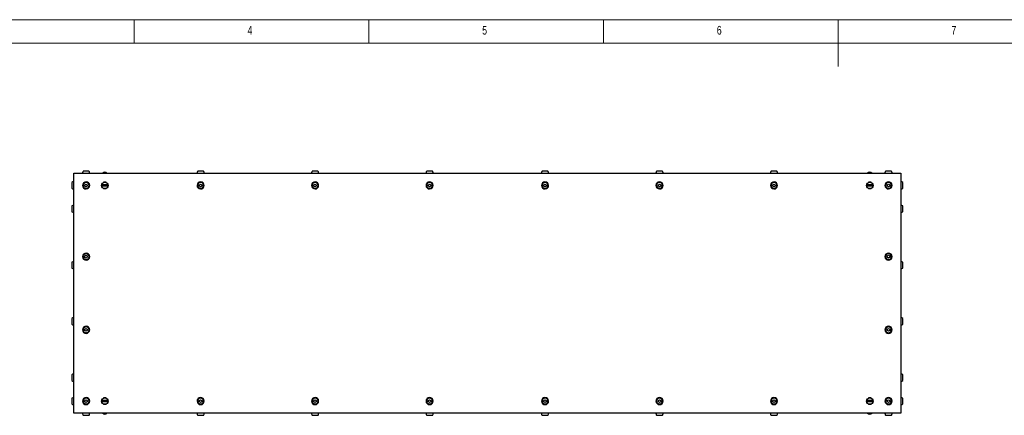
# Model space of a CAD drawing. Header units: millimetres. Extents: x 5 to 595, y 5 to 415.
# Tile 30 of 68: x 123 to 332, y 331 to 415. Entities that reach past the tile are written whole.
import ezdxf

# ---------------------------------------------------------------- set-up
doc = ezdxf.new("R2010")
doc.units = ezdxf.units.MM
doc.layers.add('NOTES', color=6, linetype='Continuous')
doc.layers.add('TRAIT-FORT', color=4, linetype='Continuous', lineweight=25)
doc.styles.add('SLDTEXTSTYLE0', font='TXT', dxfattribs={"width": 0.75})

msp = doc.modelspace()

# ---------------------------------------------------------------- linework, layer by layer
at = {"color": 7, "linetype": 'Continuous', "lineweight": 18}
for p, q in [((589, 415), (5, 415)), ((147, 410), (147, 415)), ((197, 415), (197, 410)), ((247, 410), (247, 415)), ((297, 415), (297, 405)), ((584, 410), (10, 410))]:
    msp.add_line(p, q, dxfattribs=at)
at = {"layer": 'TRAIT-FORT', "color": 4, "linetype": 'Continuous', "lineweight": 25}
for p, q in [((134.1576, 331.0559), (134.1576, 382.2559)), ((134.1576, 382.2559), (310.3576, 382.2559)), ((310.3576, 382.2559), (310.3576, 331.0559)), ((136.5056, 379.7968), (136.7536, 379.9445)), ((136.5096, 379.5081), (136.5056, 379.7968)), ((136.7536, 379.9445), (137.0056, 379.8037)), ((137.0056, 379.8037), (137.0095, 379.515)), ((140.0787, 379.8266), (141.4364, 379.8266)), ((140.0841, 379.8466), (141.4311, 379.8466)), ((141.1181, 380.2559), (140.397, 380.2559)), ((141.0411, 380.2959), (140.474, 380.2959)), ((140.9603, 380.3259), (140.5548, 380.3259)), ((160.9056, 379.515), (160.9096, 379.8037)), ((160.9096, 379.8037), (161.1615, 379.9445)), ((161.1615, 379.9445), (161.4095, 379.7968)), ((161.4095, 379.7968), (161.4056, 379.5081)), ((185.3056, 379.515), (185.3096, 379.8037)), ((185.3096, 379.8037), (185.5615, 379.9445)), ((185.5615, 379.9445), (185.8095, 379.7968)), ((185.8095, 379.7968), (185.8056, 379.5081)), ((209.7056, 379.7968), (209.9536, 379.9445)), ((209.7096, 379.5081), (209.7056, 379.7968)), ((209.9536, 379.9445), (210.2056, 379.8037)), ((210.2056, 379.8037), (210.2095, 379.515)), ((234.3056, 379.7968), (234.5536, 379.9445)), ((234.3096, 379.5081), (234.3056, 379.7968)), ((234.5536, 379.9445), (234.8056, 379.8037)), ((234.8056, 379.8037), (234.8095, 379.515)), ((258.7056, 379.515), (258.7096, 379.8037)), ((258.7096, 379.8037), (258.9615, 379.9445)), ((258.9615, 379.9445), (259.2095, 379.7968)), ((259.2095, 379.7968), (259.2056, 379.5081)), ((283.1056, 379.515), (283.1096, 379.8037)), ((283.1096, 379.8037), (283.3615, 379.9445)), ((283.3615, 379.9445), (283.6095, 379.7968)), ((283.6095, 379.7968), (283.6056, 379.5081)), ((303.0787, 379.8266), (304.4364, 379.8266)), ((303.0841, 379.8466), (304.4311, 379.8466)), ((304.1181, 380.2559), (303.397, 380.2559)), ((304.0411, 380.2959), (303.474, 380.2959)), ((303.9603, 380.3259), (303.5548, 380.3259)), ((307.5056, 379.7968), (307.7536, 379.9445)), ((307.5096, 379.5081), (307.5056, 379.7968)), ((307.7536, 379.9445), (308.0056, 379.8037)), ((308.0056, 379.8037), (308.0095, 379.515)), ((310.7976, 379.0366), (310.7976, 380.2756)), ((136.7615, 379.3672), (136.5096, 379.5081)), ((137.0095, 379.515), (136.7615, 379.3672)), ((140.0579, 379.6759), (141.4573, 379.6759)), ((141.4573, 379.6359), (140.0579, 379.6359)), ((141.4364, 379.4852), (140.0787, 379.4852)), ((141.4311, 379.4652), (140.0841, 379.4652)), ((140.397, 379.0559), (141.1181, 379.0559)), ((140.474, 379.0159), (141.0411, 379.0159)), ((140.5548, 378.9859), (140.9603, 378.9859)), ((161.1536, 379.3672), (160.9056, 379.515)), ((161.4056, 379.5081), (161.1536, 379.3672)), ((185.5536, 379.3672), (185.3056, 379.515)), ((185.8056, 379.5081), (185.5536, 379.3672)), ((209.9615, 379.3672), (209.7096, 379.5081)), ((210.2095, 379.515), (209.9615, 379.3672)), ((234.5615, 379.3672), (234.3096, 379.5081)), ((234.8095, 379.515), (234.5615, 379.3672)), ((258.9536, 379.3672), (258.7056, 379.515)), ((259.2056, 379.5081), (258.9536, 379.3672)), ((283.3536, 379.3672), (283.1056, 379.515)), ((283.6056, 379.5081), (283.3536, 379.3672)), ((303.0579, 379.6759), (304.4573, 379.6759)), ((304.4573, 379.6359), (303.0579, 379.6359)), ((304.4364, 379.4852), (303.0787, 379.4852)), ((304.4311, 379.4652), (303.0841, 379.4652)), ((303.397, 379.0559), (304.1181, 379.0559)), ((303.474, 379.0159), (304.0411, 379.0159)), ((303.5548, 378.9859), (303.9603, 378.9859)), ((307.7616, 379.3672), (307.5096, 379.5081)), ((308.0095, 379.515), (307.7616, 379.3672)), ((310.7976, 374.0366), (310.7976, 375.2756)), ((136.5056, 364.5968), (136.7536, 364.7445)), ((136.5096, 364.3081), (136.5056, 364.5968)), ((136.7615, 364.1672), (136.5096, 364.3081)), ((136.7536, 364.7445), (137.0056, 364.6037)), ((137.0095, 364.315), (136.7615, 364.1672)), ((137.0056, 364.6037), (137.0095, 364.315)), ((307.5056, 364.5968), (307.7536, 364.7445)), ((307.5096, 364.3081), (307.5056, 364.5968)), ((307.7616, 364.1672), (307.5096, 364.3081)), ((307.7536, 364.7445), (308.0056, 364.6037)), ((308.0095, 364.315), (307.7616, 364.1672)), ((308.0056, 364.6037), (308.0095, 364.315)), ((310.7976, 362.0366), (310.7976, 363.2756)), ((310.7976, 350.0366), (310.7976, 351.2756)), ((136.5056, 348.9968), (136.7536, 349.1445)), ((136.5096, 348.7081), (136.5056, 348.9968)), ((136.7615, 348.5672), (136.5096, 348.7081)), ((136.7536, 349.1445), (137.0056, 349.0037)), ((137.0095, 348.715), (136.7615, 348.5672)), ((137.0056, 349.0037), (137.0095, 348.715)), ((307.5056, 348.9968), (307.7536, 349.1445)), ((307.5096, 348.7081), (307.5056, 348.9968)), ((307.7616, 348.5672), (307.5096, 348.7081)), ((307.7536, 349.1445), (308.0056, 349.0037)), ((308.0095, 348.715), (307.7616, 348.5672)), ((308.0056, 349.0037), (308.0095, 348.715)), ((310.7976, 338.0366), (310.7976, 339.2756)), ((136.5056, 333.7968), (136.7536, 333.9445)), ((136.5096, 333.5081), (136.5056, 333.7968)), ((136.7536, 333.9445), (137.0056, 333.8037)), ((137.0056, 333.8037), (137.0095, 333.515)), ((140.0579, 333.6759), (141.4573, 333.6759)), ((141.4573, 333.6359), (140.0579, 333.6359)), ((140.0787, 333.8266), (141.4364, 333.8266)), ((140.0841, 333.8466), (141.4311, 333.8466)), ((141.1181, 334.2559), (140.397, 334.2559)), ((141.0411, 334.2959), (140.474, 334.2959)), ((140.9603, 334.3259), (140.5548, 334.3259)), ((160.9056, 333.7968), (161.1536, 333.9445)), ((160.9096, 333.5081), (160.9056, 333.7968)), ((161.1536, 333.9445), (161.4056, 333.8037)), ((161.4056, 333.8037), (161.4095, 333.515)), ((185.3056, 333.7968), (185.5536, 333.9445)), ((185.3096, 333.5081), (185.3056, 333.7968)), ((185.5536, 333.9445), (185.8056, 333.8037)), ((185.8056, 333.8037), (185.8095, 333.515)), ((209.7056, 333.7968), (209.9536, 333.9445)), ((209.7096, 333.5081), (209.7056, 333.7968)), ((209.9536, 333.9445), (210.2056, 333.8037)), ((210.2056, 333.8037), (210.2095, 333.515)), ((234.3056, 333.7968), (234.5536, 333.9445)), ((234.3096, 333.5081), (234.3056, 333.7968)), ((234.5536, 333.9445), (234.8056, 333.8037)), ((234.8056, 333.8037), (234.8095, 333.515)), ((258.7056, 333.7968), (258.9536, 333.9445)), ((258.7096, 333.5081), (258.7056, 333.7968)), ((258.9536, 333.9445), (259.2056, 333.8037)), ((259.2056, 333.8037), (259.2095, 333.515)), ((283.1056, 333.7968), (283.3536, 333.9445)), ((283.1096, 333.5081), (283.1056, 333.7968)), ((283.3536, 333.9445), (283.6056, 333.8037)), ((283.6056, 333.8037), (283.6095, 333.515)), ((303.0579, 333.6759), (304.4573, 333.6759)), ((304.4573, 333.6359), (303.0579, 333.6359)), ((303.0787, 333.8266), (304.4364, 333.8266)), ((303.0841, 333.8466), (304.4311, 333.8466)), ((304.1181, 334.2559), (303.397, 334.2559)), ((304.0411, 334.2959), (303.474, 334.2959)), ((303.9603, 334.3259), (303.5548, 334.3259)), ((307.5056, 333.7968), (307.7536, 333.9445)), ((307.5096, 333.5081), (307.5056, 333.7968)), ((307.7536, 333.9445), (308.0056, 333.8037)), ((308.0056, 333.8037), (308.0095, 333.515)), ((310.7976, 333.0366), (310.7976, 334.2756)), ((136.7615, 333.3672), (136.5096, 333.5081)), ((137.0095, 333.515), (136.7615, 333.3672)), ((141.4364, 333.4852), (140.0787, 333.4852)), ((141.4311, 333.4652), (140.0841, 333.4652)), ((140.397, 333.0559), (141.1181, 333.0559)), ((140.474, 333.0159), (141.0411, 333.0159)), ((140.5548, 332.9859), (140.9603, 332.9859)), ((161.1615, 333.3672), (160.9096, 333.5081)), ((161.4095, 333.515), (161.1615, 333.3672)), ((185.5615, 333.3672), (185.3096, 333.5081)), ((185.8095, 333.515), (185.5615, 333.3672)), ((209.9615, 333.3672), (209.7096, 333.5081)), ((210.2095, 333.515), (209.9615, 333.3672)), ((234.5615, 333.3672), (234.3096, 333.5081)), ((234.8095, 333.515), (234.5615, 333.3672)), ((258.9615, 333.3672), (258.7096, 333.5081)), ((259.2095, 333.515), (258.9615, 333.3672)), ((283.3615, 333.3672), (283.1096, 333.5081)), ((283.6095, 333.515), (283.3615, 333.3672)), ((304.4364, 333.4852), (303.0787, 333.4852)), ((304.4311, 333.4652), (303.0841, 333.4652)), ((303.397, 333.0559), (304.1181, 333.0559)), ((303.474, 333.0159), (304.0411, 333.0159)), ((303.5548, 332.9859), (303.9603, 332.9859)), ((307.7616, 333.3672), (307.5096, 333.5081)), ((308.0095, 333.515), (307.7616, 333.3672)), ((310.3576, 331.0559), (134.1576, 331.0559))]:
    msp.add_line(p, q, dxfattribs=at)
for centre in [(140.7576, 379.6559), (303.7576, 379.6559), (140.7576, 333.6559), (303.7576, 333.6559)]:
    msp.add_circle(centre, 0.7, dxfattribs=at)
for centre, radius, start, end in [((140.7576, 381.8559), 0.6, 41.810315, 138.189685), ((303.7576, 381.8559), 0.6, 41.810315, 138.189685), ((134.1576, 379.6559), 0.76, 90, 125.398018), ((136.7576, 379.6559), 0.76, 90.788279, 270.788279), ((136.7576, 379.6559), 0.76, 270.788279, 90.788279), ((161.1576, 379.6559), 0.76, 89.211721, 269.211721), ((161.1576, 379.6559), 0.76, 269.211721, 89.211721), ((185.5576, 379.6559), 0.76, 89.211721, 269.211721), ((185.5576, 379.6559), 0.76, 269.211721, 89.211721), ((209.9576, 379.6559), 0.76, 90.788279, 270.788279), ((209.9576, 379.6559), 0.76, 270.788279, 90.788279), ((234.5576, 379.6559), 0.76, 90.788279, 270.788279), ((234.5576, 379.6559), 0.76, 270.788279, 90.788279), ((258.9576, 379.6559), 0.76, 89.211721, 269.211721), ((258.9576, 379.6559), 0.76, 269.211721, 89.211721), ((283.3576, 379.6559), 0.76, 89.211721, 269.211721), ((283.3576, 379.6559), 0.76, 269.211721, 89.211721), ((307.7576, 379.6559), 0.76, 90.788279, 270.788279), ((307.7576, 379.6559), 0.76, 270.788279, 90.788279), ((310.3576, 379.6559), 0.76, 54.596363, 90), ((134.1576, 379.6559), 0.76, 234.585455, 270), ((310.3576, 379.6559), 0.76, 270, 305.398018), ((134.1576, 374.6559), 0.76, 234.585455, 270), ((134.1576, 374.6559), 0.76, 90, 125.398018), ((310.3576, 374.6559), 0.76, 54.596363, 90), ((310.3576, 374.6559), 0.76, 270, 305.398018), ((136.7576, 364.4559), 0.76, 90.788279, 270.788279), ((136.7576, 364.4559), 0.76, 270.788279, 90.788279), ((307.7576, 364.4559), 0.76, 90.788279, 270.788279), ((307.7576, 364.4559), 0.76, 270.788279, 90.788279), ((134.1576, 362.6559), 0.76, 90, 125.398018), ((310.3576, 362.6559), 0.76, 54.596363, 90), ((134.1576, 362.6559), 0.76, 234.585455, 270), ((310.3576, 362.6559), 0.76, 270, 305.398018), ((134.1576, 350.6559), 0.76, 90, 125.398018), ((310.3576, 350.6559), 0.76, 54.596363, 90), ((134.1576, 350.6559), 0.76, 234.585455, 270), ((136.7576, 348.8559), 0.76, 90.788279, 270.788279), ((136.7576, 348.8559), 0.76, 270.788279, 90.788279), ((307.7576, 348.8559), 0.76, 90.788279, 270.788279), ((307.7576, 348.8559), 0.76, 270.788279, 90.788279), ((310.3576, 350.6559), 0.76, 270, 305.398018), ((134.1576, 338.6559), 0.76, 234.585455, 270), ((134.1576, 338.6559), 0.76, 90, 125.398018), ((310.3576, 338.6559), 0.76, 54.596363, 90), ((310.3576, 338.6559), 0.76, 270, 305.398018), ((134.1576, 333.6559), 0.76, 90, 125.398018), ((136.7576, 333.6559), 0.76, 90.788279, 270.788279), ((136.7576, 333.6559), 0.76, 270.788279, 90.788279), ((161.1576, 333.6559), 0.76, 90.788279, 270.788279), ((161.1576, 333.6559), 0.76, 270.788279, 90.788279), ((185.5576, 333.6559), 0.76, 90.788279, 270.788279), ((185.5576, 333.6559), 0.76, 270.788279, 90.788279), ((209.9576, 333.6559), 0.76, 90.788279, 270.788279), ((209.9576, 333.6559), 0.76, 270.788279, 90.788279), ((234.5576, 333.6559), 0.76, 90.788279, 270.788279), ((234.5576, 333.6559), 0.76, 270.788279, 90.788279), ((258.9576, 333.6559), 0.76, 90.788279, 270.788279), ((258.9576, 333.6559), 0.76, 270.788279, 90.788279), ((283.3576, 333.6559), 0.76, 90.788279, 270.788279), ((283.3576, 333.6559), 0.76, 270.788279, 90.788279), ((307.7576, 333.6559), 0.76, 90.788279, 270.788279), ((307.7576, 333.6559), 0.76, 270.788279, 90.788279), ((310.3576, 333.6559), 0.76, 54.596363, 90), ((134.1576, 333.6559), 0.76, 234.585455, 270), ((310.3576, 333.6559), 0.76, 270, 305.398018), ((140.7576, 331.4559), 0.6, 221.810315, 318.189685), ((303.7576, 331.4559), 0.6, 221.810315, 318.189685)]:
    msp.add_arc(centre, radius, start, end, dxfattribs=at)
for points, knots in [([(136.145, 382.6949), (136.1144, 382.651), (136.0487, 382.5565), (136.0054, 382.402), (135.9999, 382.2984), (135.9976, 382.2559)], [0, 0, 0, 0, 0.33881722, 0.72910245, 1, 1, 1, 1]), ([(137.3718, 382.6959), (137.3695, 382.6959), (137.3642, 382.6959), (137.2735, 382.6959), (137.126, 382.6959), (136.9349, 382.6959), (136.7244, 382.6959), (136.5174, 382.6959), (136.338, 382.6959), (136.2041, 382.6959), (136.154, 382.6959), (136.1363, 382.6959), (136.1414, 382.6959), (136.1433, 382.6959)], [0, 0, 0, 0, 0.0868901, 0.19426369, 0.30163474, 0.40900799, 0.51637945, 0.62375306, 0.73112493, 0.83849808, 0.94587015, 0.97951864, 1, 1, 1, 1]), ([(137.5176, 382.2559), (137.5143, 382.3074), (137.5075, 382.4138), (137.4604, 382.5668), (137.3994, 382.6534), (137.3702, 382.6948)], [0, 0, 0, 0, 0.32837087, 0.67844959, 1, 1, 1, 1]), ([(160.545, 382.6949), (160.5144, 382.651), (160.4488, 382.5565), (160.4054, 382.402), (160.3999, 382.2984), (160.3976, 382.2559)], [0, 0, 0, 0, 0.338814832, 0.729101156, 1, 1, 1, 1]), ([(161.7718, 382.6959), (161.7695, 382.6959), (161.7642, 382.6959), (161.6735, 382.6959), (161.526, 382.6959), (161.3349, 382.6959), (161.1244, 382.6959), (160.9174, 382.6959), (160.738, 382.6959), (160.6041, 382.6959), (160.554, 382.6959), (160.5363, 382.6959), (160.5414, 382.6959), (160.5433, 382.6959)], [0, 0, 0, 0, 0.08689002, 0.19426352, 0.30163554, 0.40900732, 0.51637868, 0.62375368, 0.73112546, 0.83849755, 0.94586952, 0.97951834, 1, 1, 1, 1]), ([(161.9176, 382.2559), (161.9143, 382.3074), (161.9075, 382.4138), (161.8604, 382.5668), (161.7994, 382.6534), (161.7702, 382.6948)], [0, 0, 0, 0, 0.32837134, 0.6784525, 1, 1, 1, 1]), ([(184.945, 382.6949), (184.9144, 382.651), (184.8487, 382.5565), (184.8054, 382.402), (184.7999, 382.2984), (184.7976, 382.2559)], [0, 0, 0, 0, 0.33881961, 0.72910374, 1, 1, 1, 1]), ([(186.1718, 382.6959), (186.1695, 382.6959), (186.1642, 382.6959), (186.0735, 382.6959), (185.926, 382.6959), (185.7349, 382.6959), (185.5244, 382.6959), (185.3174, 382.6959), (185.138, 382.6959), (185.0041, 382.6959), (184.954, 382.6959), (184.9363, 382.6959), (184.9414, 382.6959), (184.9433, 382.6959)], [0, 0, 0, 0, 0.08689014, 0.1942638, 0.30163382, 0.40900575, 0.51638032, 0.62375248, 0.7311244, 0.83849665, 0.9458698, 0.97951831, 1, 1, 1, 1]), ([(186.3176, 382.2559), (186.3143, 382.3074), (186.3075, 382.4138), (186.2604, 382.5668), (186.1994, 382.6534), (186.1702, 382.6948)], [0, 0, 0, 0, 0.3283704, 0.67844667, 1, 1, 1, 1]), ([(209.345, 382.6949), (209.3144, 382.651), (209.2487, 382.5565), (209.2054, 382.402), (209.1998, 382.2984), (209.1976, 382.2559)], [0, 0, 0, 0, 0.338814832, 0.729101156, 1, 1, 1, 1]), ([(210.5718, 382.6959), (210.5695, 382.6959), (210.5642, 382.6959), (210.4735, 382.6959), (210.326, 382.6959), (210.1349, 382.6959), (209.9244, 382.6959), (209.7174, 382.6959), (209.538, 382.6959), (209.4041, 382.6959), (209.354, 382.6959), (209.3363, 382.6959), (209.3414, 382.6959), (209.3433, 382.6959)], [0, 0, 0, 0, 0.08689027, 0.19426237, 0.30163431, 0.409006, 0.51638034, 0.62375526, 0.73112434, 0.83849635, 0.94587027, 0.97951835, 1, 1, 1, 1]), ([(210.7176, 382.2559), (210.7143, 382.3074), (210.7075, 382.4138), (210.6604, 382.5668), (210.5994, 382.6534), (210.5702, 382.6948)], [0, 0, 0, 0, 0.3283704, 0.67844667, 1, 1, 1, 1]), ([(233.945, 382.6949), (233.9144, 382.651), (233.8488, 382.5565), (233.8054, 382.402), (233.7999, 382.2984), (233.7976, 382.2559)], [0, 0, 0, 0, 0.338814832, 0.729101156, 1, 1, 1, 1]), ([(235.1718, 382.6959), (235.1695, 382.6959), (235.1643, 382.6959), (235.0735, 382.6959), (234.926, 382.6959), (234.7349, 382.6959), (234.5244, 382.6959), (234.3174, 382.6959), (234.138, 382.6959), (234.0041, 382.6959), (233.954, 382.6959), (233.9363, 382.6959), (233.9414, 382.6959), (233.9433, 382.6959)], [0, 0, 0, 0, 0.08688976, 0.19426467, 0.30163678, 0.40900864, 0.51637704, 0.62375213, 0.7311266, 0.83849877, 0.94587083, 0.97951897, 1, 1, 1, 1]), ([(235.3176, 382.2559), (235.3143, 382.3074), (235.3075, 382.4138), (235.2604, 382.5668), (235.1994, 382.6534), (235.1702, 382.6948)], [0, 0, 0, 0, 0.32837228, 0.67845834, 1, 1, 1, 1]), ([(258.345, 382.6949), (258.3144, 382.651), (258.2487, 382.5565), (258.2054, 382.402), (258.1999, 382.2984), (258.1976, 382.2559)], [0, 0, 0, 0, 0.338814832, 0.729101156, 1, 1, 1, 1]), ([(259.5718, 382.6959), (259.5695, 382.6959), (259.5642, 382.6959), (259.4735, 382.6959), (259.326, 382.6959), (259.1349, 382.6959), (258.9244, 382.6959), (258.7174, 382.6959), (258.538, 382.6959), (258.4041, 382.6959), (258.354, 382.6959), (258.3363, 382.6959), (258.3414, 382.6959), (258.3433, 382.6959)], [0, 0, 0, 0, 0.08688968, 0.19426185, 0.30163386, 0.40900562, 0.51638002, 0.62375502, 0.73112417, 0.83849624, 0.94587024, 0.97951834, 1, 1, 1, 1]), ([(259.7176, 382.2559), (259.7143, 382.3074), (259.7075, 382.4138), (259.6604, 382.5668), (259.5994, 382.6534), (259.5702, 382.6948)], [0, 0, 0, 0, 0.3283704, 0.67844667, 1, 1, 1, 1]), ([(282.745, 382.6949), (282.7144, 382.651), (282.6487, 382.5565), (282.6054, 382.402), (282.5998, 382.2984), (282.5976, 382.2559)], [0, 0, 0, 0, 0.33882366, 0.72910477, 1, 1, 1, 1]), ([(283.9718, 382.6959), (283.9695, 382.6959), (283.9642, 382.6959), (283.8735, 382.6959), (283.726, 382.6959), (283.5349, 382.6959), (283.3244, 382.6959), (283.1174, 382.6959), (282.938, 382.6959), (282.8041, 382.6959), (282.754, 382.6959), (282.7363, 382.6959), (282.7414, 382.6959), (282.7433, 382.6959)], [0, 0, 0, 0, 0.086890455, 0.194262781, 0.301634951, 0.409006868, 0.516381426, 0.623750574, 0.731125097, 0.83849733, 0.945869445, 0.979518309, 1, 1, 1, 1]), ([(284.1176, 382.2559), (284.1143, 382.3074), (284.1075, 382.4138), (284.0604, 382.5668), (283.9994, 382.6534), (283.9702, 382.6948)], [0, 0, 0, 0, 0.3283704, 0.67844667, 1, 1, 1, 1]), ([(307.145, 382.6949), (307.1144, 382.651), (307.0487, 382.5566), (307.0054, 382.402), (306.9998, 382.2984), (306.9976, 382.2559)], [0, 0, 0, 0, 0.33882539, 0.72910127, 1, 1, 1, 1]), ([(308.3718, 382.6959), (308.3695, 382.6959), (308.3642, 382.6959), (308.2735, 382.6959), (308.126, 382.6959), (307.9349, 382.6959), (307.7244, 382.6959), (307.5174, 382.6959), (307.338, 382.6959), (307.2041, 382.6959), (307.154, 382.6959), (307.1363, 382.6959), (307.1414, 382.6959), (307.1433, 382.6959)], [0, 0, 0, 0, 0.08689025, 0.19425969, 0.30163593, 0.40900759, 0.51637579, 0.62375668, 0.73112573, 0.83849771, 0.94586957, 0.97951836, 1, 1, 1, 1]), ([(308.5176, 382.2559), (308.5143, 382.3074), (308.5075, 382.4138), (308.4604, 382.5668), (308.3994, 382.6534), (308.3702, 382.6948)], [0, 0, 0, 0, 0.32837657, 0.67845667, 1, 1, 1, 1]), ([(133.7176, 380.2756), (133.7176, 380.2687), (133.7176, 380.255), (133.7176, 380.1482), (133.7176, 379.991), (133.7176, 379.7945), (133.7176, 379.5829), (133.7176, 379.3792), (133.7176, 379.2075), (133.7176, 379.0832), (133.7176, 379.0464), (133.7176, 379.0326), (133.7176, 379.0364), (133.7176, 379.0365)], [0, 0, 0, 0, 0.10727079, 0.2145396, 0.32181114, 0.42908005, 0.53634914, 0.64362057, 0.75089015, 0.85815888, 0.96542806, 0.99904318, 1, 1, 1, 1]), ([(136.749, 380.2755), (136.8188, 380.2696), (136.9584, 380.2578), (137.1453, 380.1536), (137.2884, 379.9982), (137.3717, 379.8029), (137.3858, 379.5914), (137.3291, 379.3871), (137.2078, 379.2131), (137.036, 379.089), (136.8788, 379.0426), (136.7186, 379.032), (136.5566, 379.0571), (136.3699, 379.1574), (136.2267, 379.3138), (136.1434, 379.5088), (136.1293, 379.7204), (136.1861, 379.9247), (136.3073, 380.0988), (136.4791, 380.2224), (136.6363, 380.2703), (136.7273, 380.2745), (136.749, 380.2755)], [0, 0, 0, 0, 0.053685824, 0.107372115, 0.161058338, 0.21474489, 0.268431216, 0.32211738, 0.375803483, 0.429489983, 0.483175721, 0.49999992, 0.553686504, 0.607372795, 0.661058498, 0.71474505, 0.768430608, 0.822117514, 0.875803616, 0.929489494, 0.983175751, 1, 1, 1, 1]), ([(161.149, 379.0363), (161.0795, 379.0441), (160.9403, 379.0597), (160.7563, 379.1691), (160.6175, 379.3283), (160.5396, 379.5258), (160.5313, 379.7376), (160.5937, 379.9403), (160.7197, 380.1109), (160.8948, 380.2303), (161.0533, 380.2723), (161.2137, 380.2785), (161.3749, 380.2489), (161.5588, 380.1436), (161.6977, 379.9833), (161.7756, 379.786), (161.7838, 379.5741), (161.7214, 379.3715), (161.5955, 379.2007), (161.4203, 379.082), (161.2619, 379.0384), (161.1708, 379.0367), (161.149, 379.0363)], [0, 0, 0, 0, 0.05368625, 0.10737325, 0.16105923, 0.21474518, 0.26843148, 0.32211818, 0.37580391, 0.42949055, 0.48317617, 0.4999999, 0.55368615, 0.60737315, 0.66105971, 0.71474566, 0.76843196, 0.82211793, 0.87580428, 0.92949048, 0.9831763, 1, 1, 1, 1]), ([(185.549, 379.0363), (185.4795, 379.0441), (185.3403, 379.0597), (185.1563, 379.1691), (185.0175, 379.3283), (184.9396, 379.5258), (184.9313, 379.7376), (184.9937, 379.9403), (185.1197, 380.1109), (185.2948, 380.2303), (185.4533, 380.2723), (185.6137, 380.2785), (185.7749, 380.2489), (185.9588, 380.1436), (186.0976, 379.9833), (186.1756, 379.786), (186.1838, 379.5741), (186.1215, 379.3715), (185.9955, 379.2007), (185.8203, 379.082), (185.6619, 379.0384), (185.5708, 379.0367), (185.549, 379.0363)], [0, 0, 0, 0, 0.05368623, 0.10737187, 0.16105783, 0.21474432, 0.26843054, 0.32211677, 0.37580248, 0.42948909, 0.48317617, 0.4999999, 0.55368613, 0.60737177, 0.66105831, 0.71474481, 0.76843102, 0.82211652, 0.87580284, 0.92948902, 0.9831763, 1, 1, 1, 1]), ([(209.949, 380.2755), (210.0188, 380.2696), (210.1584, 380.2578), (210.3453, 380.1536), (210.4884, 379.9982), (210.5717, 379.8029), (210.5858, 379.5914), (210.5291, 379.3871), (210.4078, 379.2131), (210.236, 379.089), (210.0788, 379.0426), (209.9186, 379.032), (209.7566, 379.0571), (209.5699, 379.1574), (209.4267, 379.3138), (209.3434, 379.5088), (209.3293, 379.7204), (209.3861, 379.9247), (209.5073, 380.0988), (209.6791, 380.2224), (209.8363, 380.2703), (209.9273, 380.2745), (209.949, 380.2755)], [0, 0, 0, 0, 0.05368886, 0.1073738, 0.16106054, 0.21474649, 0.26843282, 0.32211898, 0.37580465, 0.42949115, 0.48317836, 0.50000026, 0.55368609, 0.60737373, 0.66106048, 0.71474643, 0.76843198, 0.82211889, 0.87580455, 0.92949106, 0.98317805, 1, 1, 1, 1]), ([(234.549, 380.2755), (234.6188, 380.2696), (234.7584, 380.2578), (234.9453, 380.1536), (235.0884, 379.9982), (235.1718, 379.8029), (235.1858, 379.5914), (235.1291, 379.3871), (235.0078, 379.2131), (234.836, 379.089), (234.6788, 379.0426), (234.5186, 379.032), (234.3566, 379.0571), (234.1699, 379.1574), (234.0267, 379.3138), (233.9434, 379.5088), (233.9293, 379.7204), (233.9861, 379.9247), (234.1073, 380.0988), (234.2791, 380.2224), (234.4363, 380.2703), (234.5273, 380.2745), (234.549, 380.2755)], [0, 0, 0, 0, 0.05368586, 0.10737355, 0.16105825, 0.21474545, 0.26843182, 0.32211802, 0.37580372, 0.42949026, 0.48317751, 0.50000249, 0.55368836, 0.60737333, 0.66106011, 0.7147461, 0.7684317, 0.82211864, 0.87580435, 0.92949089, 0.98317497, 1, 1, 1, 1]), ([(258.949, 379.0363), (258.8795, 379.0441), (258.7403, 379.0597), (258.5563, 379.1691), (258.4175, 379.3283), (258.3396, 379.5258), (258.3314, 379.7376), (258.3937, 379.9403), (258.5197, 380.1109), (258.6948, 380.2303), (258.8533, 380.2723), (259.0137, 380.2785), (259.1749, 380.2489), (259.3588, 380.1436), (259.4977, 379.9833), (259.5756, 379.786), (259.5838, 379.5741), (259.5215, 379.3715), (259.3955, 379.2007), (259.2203, 379.082), (259.0619, 379.0384), (258.9708, 379.0367), (258.949, 379.0363)], [0, 0, 0, 0, 0.05368467, 0.10737158, 0.16105749, 0.21474337, 0.26842953, 0.32211526, 0.37580182, 0.42948711, 0.48317414, 0.49999939, 0.55368405, 0.60737097, 0.66105746, 0.71474334, 0.76842962, 0.82211551, 0.8758027, 0.92948756, 0.98317478, 1, 1, 1, 1]), ([(283.349, 379.0363), (283.2795, 379.0441), (283.1403, 379.0597), (282.9563, 379.1691), (282.8175, 379.3283), (282.7396, 379.5258), (282.7313, 379.7376), (282.7937, 379.9403), (282.9197, 380.1109), (283.0948, 380.2302), (283.2533, 380.2723), (283.4137, 380.2785), (283.5749, 380.2489), (283.7588, 380.1436), (283.8977, 379.9833), (283.9756, 379.786), (283.9838, 379.5741), (283.9214, 379.3715), (283.7955, 379.2007), (283.6203, 379.082), (283.4619, 379.0384), (283.3708, 379.0367), (283.349, 379.0363)], [0, 0, 0, 0, 0.05368783, 0.10737222, 0.16105826, 0.21474541, 0.26843171, 0.32211848, 0.37580336, 0.42949133, 0.48317552, 0.50000081, 0.55368864, 0.60737303, 0.66105966, 0.71474567, 0.76843209, 0.82211813, 0.87580545, 0.92949045, 0.98317781, 1, 1, 1, 1]), ([(307.7491, 380.2755), (307.8188, 380.2696), (307.9584, 380.2578), (308.1453, 380.1536), (308.2884, 379.9982), (308.3717, 379.8029), (308.3858, 379.5914), (308.329, 379.3871), (308.2078, 379.2131), (308.036, 379.089), (307.8788, 379.0426), (307.7186, 379.032), (307.5566, 379.0571), (307.3699, 379.1574), (307.2267, 379.3138), (307.1434, 379.5088), (307.1293, 379.7204), (307.1861, 379.9247), (307.3073, 380.0988), (307.4791, 380.2224), (307.6363, 380.2703), (307.7273, 380.2745), (307.7491, 380.2755)], [0, 0, 0, 0, 0.05368289, 0.10737063, 0.16105748, 0.21474232, 0.26842874, 0.32211501, 0.37579901, 0.42948562, 0.48316998, 0.49999498, 0.55368394, 0.60737169, 0.66105438, 0.71474163, 0.76842729, 0.8221143, 0.87579831, 0.92948491, 0.98317495, 1, 1, 1, 1]), ([(133.7176, 375.2756), (133.7176, 375.2687), (133.7176, 375.255), (133.7176, 375.1482), (133.7176, 374.991), (133.7176, 374.7945), (133.7176, 374.5829), (133.7176, 374.3792), (133.7176, 374.2075), (133.7176, 374.0832), (133.7176, 374.0465), (133.7176, 374.0326), (133.7176, 374.0364), (133.7176, 374.0365)], [0, 0, 0, 0, 0.10727064, 0.214542, 0.3218102, 0.42908039, 0.53634934, 0.64361915, 0.75088804, 0.85815915, 0.96542777, 0.99904293, 1, 1, 1, 1]), ([(133.7176, 363.2756), (133.7176, 363.2687), (133.7176, 363.255), (133.7176, 363.1482), (133.7176, 362.991), (133.7176, 362.7945), (133.7176, 362.5829), (133.7176, 362.3792), (133.7176, 362.2075), (133.7176, 362.0832), (133.7176, 362.0464), (133.7176, 362.0326), (133.7176, 362.0364), (133.7176, 362.0365)], [0, 0, 0, 0, 0.10727067, 0.21454204, 0.32181028, 0.42907906, 0.53634958, 0.64361941, 0.75088833, 0.85815946, 0.9654281, 0.99904318, 1, 1, 1, 1]), ([(136.749, 365.0755), (136.8188, 365.0696), (136.9584, 365.0578), (137.1453, 364.9536), (137.2884, 364.7982), (137.3717, 364.6029), (137.3858, 364.3914), (137.3291, 364.1871), (137.2078, 364.0131), (137.036, 363.889), (136.8788, 363.8426), (136.7186, 363.832), (136.5566, 363.8571), (136.3699, 363.9574), (136.2267, 364.1138), (136.1434, 364.3088), (136.1293, 364.5204), (136.1861, 364.7247), (136.3073, 364.8988), (136.4791, 365.0224), (136.6363, 365.0703), (136.7273, 365.0745), (136.749, 365.0755)], [0, 0, 0, 0, 0.05368582, 0.10737211, 0.16105833, 0.21474488, 0.26843121, 0.32211737, 0.37580347, 0.42948997, 0.48317549, 0.49999974, 0.55368632, 0.60737261, 0.66105831, 0.71474486, 0.76843119, 0.82211735, 0.87580345, 0.92948933, 0.9831758, 1, 1, 1, 1]), ([(307.7491, 365.0755), (307.8188, 365.0696), (307.9584, 365.0578), (308.1453, 364.9536), (308.2884, 364.7982), (308.3717, 364.6029), (308.3858, 364.3914), (308.329, 364.1871), (308.2078, 364.0131), (308.036, 363.889), (307.8788, 363.8426), (307.7186, 363.832), (307.5566, 363.8571), (307.3699, 363.9574), (307.2267, 364.1138), (307.1434, 364.3088), (307.1293, 364.5204), (307.1861, 364.7247), (307.3073, 364.8988), (307.4791, 365.0224), (307.6363, 365.0703), (307.7273, 365.0745), (307.7491, 365.0755)], [0, 0, 0, 0, 0.053682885, 0.10737063, 0.161057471, 0.21474231, 0.268428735, 0.322114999, 0.375799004, 0.429485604, 0.483169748, 0.499994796, 0.553683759, 0.607371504, 0.661054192, 0.714741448, 0.768427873, 0.822114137, 0.875798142, 0.929484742, 0.983175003, 1, 1, 1, 1]), ([(133.7176, 351.2756), (133.7176, 351.2687), (133.7176, 351.255), (133.7176, 351.1483), (133.7176, 350.991), (133.7176, 350.7945), (133.7176, 350.5829), (133.7176, 350.3792), (133.7176, 350.2075), (133.7176, 350.0832), (133.7176, 350.0464), (133.7176, 350.0326), (133.7176, 350.0364), (133.7176, 350.0365)], [0, 0, 0, 0, 0.10727054, 0.21454192, 0.32181072, 0.42907951, 0.53634925, 0.64361983, 0.75088812, 0.85815925, 0.9654281, 0.99904318, 1, 1, 1, 1]), ([(136.749, 349.4755), (136.8188, 349.4696), (136.9584, 349.4578), (137.1453, 349.3536), (137.2884, 349.1982), (137.3717, 349.0029), (137.3858, 348.7914), (137.3291, 348.5871), (137.2078, 348.4131), (137.036, 348.289), (136.8788, 348.2426), (136.7186, 348.232), (136.5566, 348.2571), (136.3699, 348.3574), (136.2267, 348.5138), (136.1434, 348.7088), (136.1293, 348.9204), (136.1861, 349.1247), (136.3073, 349.2988), (136.4791, 349.4224), (136.6363, 349.4703), (136.7273, 349.4745), (136.749, 349.4755)], [0, 0, 0, 0, 0.05368589, 0.10737219, 0.16105843, 0.21474464, 0.26843097, 0.32211715, 0.37580357, 0.42949009, 0.48317562, 0.49999987, 0.55368652, 0.60737282, 0.66105854, 0.71474474, 0.76843108, 0.82211726, 0.87580337, 0.92948948, 0.98317575, 1, 1, 1, 1]), ([(307.7491, 349.4755), (307.8188, 349.4696), (307.9584, 349.4578), (308.1453, 349.3536), (308.2884, 349.1982), (308.3717, 349.0029), (308.3858, 348.7914), (308.329, 348.5871), (308.2078, 348.4131), (308.036, 348.289), (307.8788, 348.2426), (307.7186, 348.232), (307.5566, 348.2571), (307.3699, 348.3574), (307.2267, 348.5138), (307.1434, 348.7088), (307.1293, 348.9204), (307.1861, 349.1247), (307.3073, 349.2988), (307.4791, 349.4224), (307.6363, 349.4703), (307.7273, 349.4745), (307.7491, 349.4755)], [0, 0, 0, 0, 0.05368296, 0.10737071, 0.16105757, 0.21474206, 0.2684285, 0.32211477, 0.37579911, 0.42948572, 0.48316987, 0.49999492, 0.55368396, 0.60737172, 0.66105442, 0.71474133, 0.76842777, 0.82211404, 0.87579806, 0.92948489, 0.98317495, 1, 1, 1, 1]), ([(133.7176, 339.2756), (133.7176, 339.2687), (133.7176, 339.255), (133.7176, 339.1483), (133.7176, 338.991), (133.7176, 338.7945), (133.7176, 338.5829), (133.7176, 338.3792), (133.7176, 338.2075), (133.7176, 338.0832), (133.7176, 338.0464), (133.7176, 338.0326), (133.7176, 338.0364), (133.7176, 338.0365)], [0, 0, 0, 0, 0.10727062, 0.21454188, 0.32181053, 0.42907965, 0.53634938, 0.64361957, 0.75088784, 0.85815917, 0.96542801, 0.99904309, 1, 1, 1, 1]), ([(133.7176, 334.2756), (133.7176, 334.2687), (133.7176, 334.255), (133.7176, 334.1482), (133.7176, 333.991), (133.7176, 333.7945), (133.7176, 333.5829), (133.7176, 333.3792), (133.7176, 333.2075), (133.7176, 333.0832), (133.7176, 333.0464), (133.7176, 333.0326), (133.7176, 333.0364), (133.7176, 333.0365)], [0, 0, 0, 0, 0.10727075, 0.21453946, 0.32181029, 0.42907968, 0.53634953, 0.64361991, 0.75089001, 0.858159, 0.96542797, 0.9990431, 1, 1, 1, 1]), ([(136.749, 334.2755), (136.8188, 334.2696), (136.9584, 334.2578), (137.1453, 334.1536), (137.2884, 333.9982), (137.3717, 333.8029), (137.3858, 333.5914), (137.3291, 333.3871), (137.2078, 333.2131), (137.036, 333.089), (136.8788, 333.0426), (136.7186, 333.032), (136.5566, 333.0571), (136.3699, 333.1574), (136.2267, 333.3138), (136.1434, 333.5088), (136.1293, 333.7204), (136.1861, 333.9247), (136.3073, 334.0988), (136.4791, 334.2224), (136.6363, 334.2703), (136.7273, 334.2745), (136.749, 334.2755)], [0, 0, 0, 0, 0.05368586, 0.1073721, 0.16105838, 0.2147447, 0.26843092, 0.32211714, 0.3758034, 0.42949002, 0.48317559, 0.49999982, 0.55368644, 0.60737267, 0.66105845, 0.71474476, 0.76843097, 0.82211721, 0.87580347, 0.92948946, 0.98317577, 1, 1, 1, 1]), ([(161.149, 334.2755), (161.2188, 334.2696), (161.3584, 334.2578), (161.5453, 334.1536), (161.6884, 333.9982), (161.7717, 333.8029), (161.7858, 333.5914), (161.7291, 333.3871), (161.6078, 333.2131), (161.436, 333.089), (161.2788, 333.0426), (161.1186, 333.032), (160.9566, 333.0571), (160.7699, 333.1574), (160.6267, 333.3138), (160.5434, 333.5088), (160.5293, 333.7204), (160.5861, 333.9247), (160.7073, 334.0988), (160.8791, 334.2224), (161.0363, 334.2703), (161.1273, 334.2745), (161.149, 334.2755)], [0, 0, 0, 0, 0.05368588, 0.10737214, 0.16105792, 0.21474426, 0.2684305, 0.32211674, 0.37580258, 0.42948921, 0.48317629, 0.49999975, 0.55368563, 0.60737188, 0.66105872, 0.71474445, 0.76843068, 0.82211693, 0.87580277, 0.9294894, 0.983175, 1, 1, 1, 1]), ([(185.549, 334.2755), (185.6188, 334.2696), (185.7584, 334.2578), (185.9453, 334.1536), (186.0884, 333.9982), (186.1717, 333.8029), (186.1858, 333.5914), (186.1291, 333.3871), (186.0078, 333.2131), (185.836, 333.089), (185.6788, 333.0426), (185.5186, 333.032), (185.3566, 333.0571), (185.1699, 333.1574), (185.0267, 333.3138), (184.9434, 333.5088), (184.9293, 333.7204), (184.9861, 333.9247), (185.1073, 334.0988), (185.2791, 334.2224), (185.4363, 334.2703), (185.5273, 334.2745), (185.549, 334.2755)], [0, 0, 0, 0, 0.05368583, 0.10737205, 0.16105883, 0.21474512, 0.26843131, 0.32211751, 0.37580418, 0.42948952, 0.48317655, 0.5, 0.55368583, 0.60737204, 0.66105883, 0.71474512, 0.7684313, 0.82211751, 0.87580418, 0.92948952, 0.98317655, 1, 1, 1, 1]), ([(209.949, 334.2755), (210.0188, 334.2696), (210.1584, 334.2578), (210.3453, 334.1536), (210.4884, 333.9982), (210.5717, 333.8029), (210.5858, 333.5914), (210.5291, 333.3871), (210.4078, 333.2131), (210.236, 333.089), (210.0788, 333.0426), (209.9186, 333.032), (209.7566, 333.0571), (209.5699, 333.1574), (209.4267, 333.3138), (209.3434, 333.5088), (209.3293, 333.7204), (209.3861, 333.9247), (209.5073, 334.0988), (209.6791, 334.2224), (209.8363, 334.2703), (209.9273, 334.2745), (209.949, 334.2755)], [0, 0, 0, 0, 0.0536889, 0.10737378, 0.16106059, 0.21474631, 0.26843252, 0.32211875, 0.37580457, 0.42949118, 0.48317824, 0.50000016, 0.55368602, 0.60737361, 0.66106043, 0.71474614, 0.76843235, 0.82211859, 0.87580441, 0.92949102, 0.98317807, 1, 1, 1, 1]), ([(234.549, 334.2755), (234.6188, 334.2696), (234.7584, 334.2578), (234.9453, 334.1536), (235.0884, 333.9982), (235.1718, 333.8029), (235.1858, 333.5914), (235.1291, 333.3871), (235.0078, 333.2131), (234.836, 333.089), (234.6788, 333.0426), (234.5186, 333.032), (234.3566, 333.0571), (234.1699, 333.1574), (234.0267, 333.3138), (233.9434, 333.5088), (233.9293, 333.7204), (233.9861, 333.9247), (234.1073, 334.0988), (234.2791, 334.2224), (234.4363, 334.2703), (234.5273, 334.2745), (234.549, 334.2755)], [0, 0, 0, 0, 0.053685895, 0.107373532, 0.161058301, 0.214745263, 0.268431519, 0.322117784, 0.375803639, 0.429490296, 0.483177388, 0.500002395, 0.553688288, 0.607373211, 0.661060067, 0.714745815, 0.768432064, 0.822118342, 0.875804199, 0.929490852, 0.983174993, 1, 1, 1, 1]), ([(258.949, 334.2755), (259.0188, 334.2696), (259.1584, 334.2578), (259.3453, 334.1536), (259.4884, 333.9982), (259.5717, 333.8029), (259.5858, 333.5914), (259.5291, 333.3871), (259.4078, 333.2131), (259.236, 333.089), (259.0788, 333.0426), (258.9186, 333.032), (258.7566, 333.0571), (258.5699, 333.1574), (258.4267, 333.3138), (258.3434, 333.5088), (258.3293, 333.7204), (258.3861, 333.9247), (258.5073, 334.0988), (258.6791, 334.2224), (258.8363, 334.2703), (258.9273, 334.2745), (258.949, 334.2755)], [0, 0, 0, 0, 0.0536889, 0.10737378, 0.16106059, 0.21474631, 0.26843252, 0.32211875, 0.37580457, 0.42949118, 0.48317824, 0.50000016, 0.55368602, 0.60737361, 0.66106043, 0.71474614, 0.76843235, 0.82211859, 0.87580441, 0.92949102, 0.98317807, 1, 1, 1, 1]), ([(283.349, 334.2755), (283.4188, 334.2696), (283.5584, 334.2578), (283.7453, 334.1536), (283.8884, 333.9982), (283.9717, 333.8029), (283.9858, 333.5914), (283.9291, 333.3871), (283.8078, 333.2131), (283.636, 333.089), (283.4788, 333.0426), (283.3186, 333.032), (283.1566, 333.0571), (282.9699, 333.1574), (282.8267, 333.3138), (282.7434, 333.5088), (282.7293, 333.7204), (282.7861, 333.9247), (282.9073, 334.0988), (283.0791, 334.2224), (283.2363, 334.2703), (283.3273, 334.2745), (283.349, 334.2755)], [0, 0, 0, 0, 0.05368593, 0.1073709, 0.16105779, 0.21474358, 0.26842987, 0.32211618, 0.37580207, 0.42948877, 0.48317295, 0.49999797, 0.5536839, 0.60737158, 0.6610564, 0.71474339, 0.76842968, 0.822116, 0.87580365, 0.92948785, 0.98317498, 1, 1, 1, 1]), ([(307.7491, 334.2755), (307.8188, 334.2696), (307.9584, 334.2578), (308.1453, 334.1536), (308.2884, 333.9982), (308.3717, 333.8029), (308.3858, 333.5914), (308.329, 333.3871), (308.2078, 333.2131), (308.036, 333.089), (307.8788, 333.0426), (307.7186, 333.032), (307.5566, 333.0571), (307.3699, 333.1574), (307.2267, 333.3138), (307.1434, 333.5088), (307.1293, 333.7204), (307.1861, 333.9247), (307.3073, 334.0988), (307.4791, 334.2224), (307.6363, 334.2703), (307.7273, 334.2745), (307.7491, 334.2755)], [0, 0, 0, 0, 0.05368292, 0.10737062, 0.16105752, 0.21474213, 0.26842845, 0.32211477, 0.37579893, 0.42948565, 0.48316985, 0.49999488, 0.55368387, 0.60737157, 0.66105433, 0.71474135, 0.76842766, 0.822114, 0.87579816, 0.92948487, 0.98317497, 1, 1, 1, 1]), ([(135.9976, 331.0559), (136.0009, 331.0044), (136.0077, 330.898), (136.0544, 330.7458), (136.1149, 330.6598), (136.1437, 330.619)], [0, 0, 0, 0, 0.33008919, 0.68200314, 1, 1, 1, 1]), ([(136.1387, 330.6159), (136.1387, 330.6159), (136.1385, 330.6159), (136.1769, 330.6159), (136.2902, 330.6159), (136.4575, 330.6159), (136.6583, 330.6159), (136.8704, 330.6159), (137.0696, 330.6159), (137.2342, 330.6159), (137.3429, 330.6159), (137.3778, 330.6159), (137.3766, 330.6159), (137.3766, 330.6159)], [0, 0, 0, 0, 0.0203838, 0.12846873, 0.23655422, 0.34464012, 0.4527239, 0.56080782, 0.66889292, 0.77697686, 0.88506215, 0.9931476, 1, 1, 1, 1]), ([(137.3721, 330.6201), (137.4019, 330.663), (137.4668, 330.7564), (137.5097, 330.9098), (137.5153, 331.0134), (137.5176, 331.0559)], [0, 0, 0, 0, 0.33355371, 0.72694543, 1, 1, 1, 1]), ([(160.3976, 331.0559), (160.4009, 331.0044), (160.4077, 330.898), (160.4544, 330.7458), (160.5149, 330.6598), (160.5437, 330.619)], [0, 0, 0, 0, 0.33008919, 0.68200314, 1, 1, 1, 1]), ([(160.5387, 330.6159), (160.5387, 330.6159), (160.5385, 330.6159), (160.5769, 330.6159), (160.6902, 330.6159), (160.8575, 330.6159), (161.0583, 330.6159), (161.2704, 330.6159), (161.4696, 330.6159), (161.6342, 330.6159), (161.7429, 330.6159), (161.7778, 330.6159), (161.7766, 330.6159), (161.7766, 330.6159)], [0, 0, 0, 0, 0.02038379, 0.12846946, 0.23655498, 0.3446397, 0.45272497, 0.56080892, 0.6688926, 0.77697777, 0.88506147, 0.9931476, 1, 1, 1, 1]), ([(161.7721, 330.6201), (161.8019, 330.663), (161.8668, 330.7564), (161.9097, 330.9098), (161.9153, 331.0134), (161.9176, 331.0559)], [0, 0, 0, 0, 0.33355129, 0.72694412, 1, 1, 1, 1]), ([(184.7976, 331.0559), (184.8009, 331.0044), (184.8077, 330.898), (184.8544, 330.7458), (184.9149, 330.6598), (184.9437, 330.619)], [0, 0, 0, 0, 0.33008919, 0.68200314, 1, 1, 1, 1]), ([(184.9387, 330.6159), (184.9387, 330.6159), (184.9385, 330.6159), (184.9769, 330.6159), (185.0902, 330.6159), (185.2575, 330.6159), (185.4583, 330.6159), (185.6704, 330.6159), (185.8696, 330.6159), (186.0342, 330.6159), (186.1429, 330.6159), (186.1778, 330.6159), (186.1766, 330.6159), (186.1766, 330.6159)], [0, 0, 0, 0, 0.02038378, 0.12846869, 0.23655416, 0.34464126, 0.45272356, 0.56081055, 0.66889418, 0.7769769, 0.88506217, 0.9931476, 1, 1, 1, 1]), ([(186.1721, 330.6201), (186.2019, 330.663), (186.2668, 330.7564), (186.3097, 330.9098), (186.3153, 331.0134), (186.3176, 331.0559)], [0, 0, 0, 0, 0.33355613, 0.72694674, 1, 1, 1, 1]), ([(209.1976, 331.0559), (209.2009, 331.0044), (209.2077, 330.898), (209.2544, 330.7458), (209.3149, 330.6598), (209.3437, 330.619)], [0, 0, 0, 0, 0.33008919, 0.68200314, 1, 1, 1, 1]), ([(209.3387, 330.6159), (209.3387, 330.6159), (209.3385, 330.6159), (209.3769, 330.6159), (209.4902, 330.6159), (209.6575, 330.6159), (209.8583, 330.6159), (210.0704, 330.6159), (210.2696, 330.6159), (210.4342, 330.6159), (210.5429, 330.6159), (210.5777, 330.6159), (210.5766, 330.6159), (210.5766, 330.6159)], [0, 0, 0, 0, 0.02038383, 0.12846814, 0.2365554, 0.34464261, 0.45272208, 0.56081229, 0.66889312, 0.77697835, 0.88506212, 0.99314766, 1, 1, 1, 1]), ([(210.5721, 330.6201), (210.6019, 330.663), (210.6668, 330.7564), (210.7097, 330.9098), (210.7153, 331.0134), (210.7176, 331.0559)], [0, 0, 0, 0, 0.3335468, 0.72694229, 1, 1, 1, 1]), ([(233.7976, 331.0559), (233.8009, 331.0044), (233.8077, 330.898), (233.8544, 330.7458), (233.9149, 330.6598), (233.9437, 330.619)], [0, 0, 0, 0, 0.33008919, 0.68200314, 1, 1, 1, 1]), ([(233.9387, 330.6159), (233.9387, 330.6159), (233.9385, 330.6159), (233.9769, 330.6159), (234.0902, 330.6159), (234.2575, 330.6159), (234.4583, 330.6159), (234.6704, 330.6159), (234.8696, 330.6159), (235.0342, 330.6159), (235.1429, 330.6159), (235.1778, 330.6159), (235.1766, 330.6159), (235.1766, 330.6159)], [0, 0, 0, 0, 0.02038382, 0.12846805, 0.23655524, 0.3446375, 0.45272276, 0.5608067, 0.66889328, 0.77697844, 0.88506213, 0.9931476, 1, 1, 1, 1]), ([(235.1721, 330.6201), (235.2019, 330.663), (235.2668, 330.7564), (235.3097, 330.9098), (235.3153, 331.0134), (235.3176, 331.0559)], [0, 0, 0, 0, 0.33355577, 0.72694596, 1, 1, 1, 1]), ([(258.1976, 331.0559), (258.2009, 331.0044), (258.2077, 330.898), (258.2544, 330.7458), (258.3149, 330.6598), (258.3437, 330.619)], [0, 0, 0, 0, 0.33008919, 0.68200314, 1, 1, 1, 1]), ([(258.3387, 330.6159), (258.3387, 330.6159), (258.3385, 330.6159), (258.3769, 330.6159), (258.4902, 330.6159), (258.6575, 330.6159), (258.8583, 330.6159), (259.0704, 330.6159), (259.2696, 330.6159), (259.4342, 330.6159), (259.5429, 330.6159), (259.5778, 330.6159), (259.5766, 330.6159), (259.5766, 330.6159)], [0, 0, 0, 0, 0.02038383, 0.12846813, 0.23655538, 0.34464259, 0.45272206, 0.56081225, 0.66889308, 0.7769783, 0.88506206, 0.9931476, 1, 1, 1, 1]), ([(259.5721, 330.6201), (259.6019, 330.663), (259.6668, 330.7564), (259.7097, 330.9098), (259.7153, 331.0134), (259.7176, 331.0559)], [0, 0, 0, 0, 0.3335468, 0.72694229, 1, 1, 1, 1]), ([(282.5976, 331.0559), (282.6009, 331.0044), (282.6077, 330.898), (282.6544, 330.7458), (282.7149, 330.6598), (282.7437, 330.619)], [0, 0, 0, 0, 0.33009092, 0.68200397, 1, 1, 1, 1]), ([(282.7387, 330.6159), (282.7387, 330.6159), (282.7384, 330.6159), (282.7769, 330.6159), (282.8902, 330.6159), (283.0575, 330.6159), (283.2583, 330.6159), (283.4704, 330.6159), (283.6696, 330.6159), (283.8342, 330.6159), (283.9429, 330.6159), (283.9778, 330.6159), (283.9766, 330.6159), (283.9766, 330.6159)], [0, 0, 0, 0, 0.02038373, 0.12846924, 0.23655294, 0.34463994, 0.45272506, 0.56080885, 0.66889529, 0.77697551, 0.88506229, 0.99314761, 1, 1, 1, 1]), ([(283.9721, 330.6201), (284.0019, 330.663), (284.0668, 330.7564), (284.1097, 330.9098), (284.1153, 331.0134), (284.1176, 331.0559)], [0, 0, 0, 0, 0.33354509, 0.72694583, 1, 1, 1, 1]), ([(306.9976, 331.0559), (307.0009, 331.0044), (307.0077, 330.898), (307.0544, 330.7458), (307.1149, 330.6598), (307.1437, 330.619)], [0, 0, 0, 0, 0.3300954, 0.68201323, 1, 1, 1, 1]), ([(307.1387, 330.6159), (307.1387, 330.6159), (307.1385, 330.6159), (307.1769, 330.6159), (307.2902, 330.6159), (307.4575, 330.6159), (307.6583, 330.6159), (307.8704, 330.6159), (308.0696, 330.6159), (308.2342, 330.6159), (308.3429, 330.6159), (308.3778, 330.6159), (308.3766, 330.6159), (308.3766, 330.6159)], [0, 0, 0, 0, 0.02038379, 0.12846928, 0.2365563, 0.3446384, 0.4527235, 0.56081346, 0.66889406, 0.77697426, 0.88506101, 0.99314761, 1, 1, 1, 1]), ([(308.3721, 330.6201), (308.4019, 330.663), (308.4669, 330.7564), (308.5097, 330.9098), (308.5153, 331.0134), (308.5176, 331.0559)], [0, 0, 0, 0, 0.33354852, 0.72693874, 1, 1, 1, 1])]:
    msp.add_open_spline(points, degree=3, knots=knots, dxfattribs=at)

# ---------------------------------------------------------------- texts
at = {"layer": 'NOTES', "color": 211, "char_height": 1.8521, "attachment_point": 1, "style": 'SLDTEXTSTYLE0'}
for s, insert in [('4', (171.1667, 413.668)), ('5', (221.1667, 413.668)), ('6', (271.1667, 413.668)), ('7', (321.1667, 413.668))]:
    msp.add_mtext(s, dxfattribs=dict(at, insert=insert))

doc.saveas('drawing.dxf')
